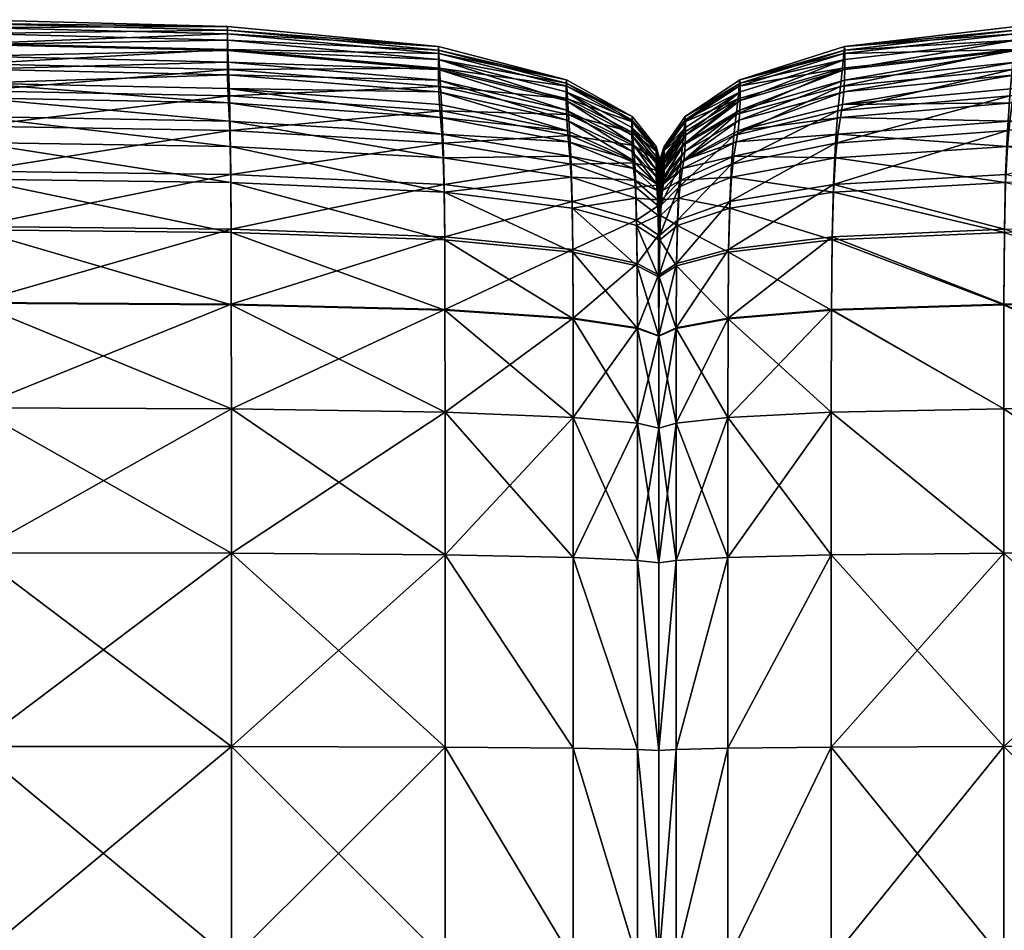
# Model space of a CAD drawing. Header units: centimetres. Extents: x -65 to 65, y -44 to 44.
# Tile 13 of 16: x 1 to 30, y 17 to 44. Entities that reach past the tile are written whole.
import ezdxf

# ---------------------------------------------------------------- set-up
doc = ezdxf.new("R2010")
doc.units = ezdxf.units.CM
doc.layers.get('0').update_dxf_attribs({"true_color": 0xc7c7c7})

msp = doc.modelspace()

# ---------------------------------------------------------------- meshes
at = {"color": 251, "true_color": 0x565656}
mesh = msp.add_polyface(dxfattribs=at)
corners = [(13.833, 38.704, 4.362), (7.535, 38.987, 4.254), (7.516, 40.051, 4.727), (-0.02, 40.164, 4.696), (-0.019, 39.082, 4.218), (-0.021, 40.932, 5.276), (7.494, 40.802, 5.303), (13.802, 39.711, 4.819), (7.472, 41.34, 6.009), (-0.022, 41.484, 5.986), (-0.023, 41.918, 6.853), (7.454, 41.762, 6.873), (13.728, 40.908, 6.08), (13.765, 40.413, 5.383), (7.546, 37.514, 3.858), (-0.019, 37.587, 3.815), (13.851, 37.295, 3.986), (13.86, 35.218, 3.687), (7.552, 35.371, 3.537), (-0.018, 35.423, 3.487), (13.833, 38.924, 37.881), (7.535, 39.223, 38.196), (7.546, 37.609, 39.555), (-0.019, 37.684, 39.691), (-0.019, 39.323, 38.301), (-0.018, 35.447, 40.854), (7.552, 35.395, 40.687), (13.851, 37.383, 39.148), (7.516, 40.523, 36.62), (-0.02, 40.647, 36.697), (13.802, 40.151, 36.39), (13.765, 41.104, 34.694), (7.494, 41.544, 34.849), (-0.021, 41.69, 34.901), (13.697, 42.369, 30.162), (7.454, 42.914, 30.21), (7.472, 42.322, 32.906), (-0.022, 42.488, 32.937), (-0.023, 43.095, 30.225), (13.728, 41.824, 32.813), (7.443, 43.374, 26.177), (-0.023, 43.566, 26.184), (13.678, 42.797, 26.155), (13.669, 43.007, 21.493), (7.437, 43.599, 21.501), (-0.023, 43.796, 21.504), (7.435, 42.883, 10.669), (7.435, 43.194, 13.023), (13.666, 42.621, 13.032), (13.666, 42.328, 10.689), (7.437, 42.543, 9.179), (-0.023, 42.72, 9.168), (-0.023, 43.067, 10.662), (-0.023, 43.385, 13.02), (7.443, 42.166, 7.922), (13.669, 42.012, 9.212), (13.678, 41.663, 7.969), (-0.023, 42.334, 7.907), (7.435, 43.486, 16.875), (13.666, 42.898, 16.876), (-0.023, 43.682, 16.875)]
mesh.append_faces([[corners[k] for k in face] for face in [(0, 1, 2), (3, 2, 1), (1, 4, 3), (2, 3, 5), (5, 6, 2), (7, 2, 6), (8, 9, 10), (10, 11, 8), (12, 8, 11), (13, 6, 8), (9, 8, 6), (6, 5, 9), (14, 15, 4), (4, 1, 14), (16, 14, 1), (17, 18, 14), (15, 14, 18), (18, 19, 15), (20, 21, 22), (23, 22, 21), (21, 24, 23), (22, 23, 25), (25, 26, 22), (27, 22, 26), (28, 29, 24), (24, 21, 28), (30, 28, 21), (31, 32, 28), (29, 28, 32), (32, 33, 29), (34, 35, 36), (37, 36, 35), (35, 38, 37), (36, 37, 33), (33, 32, 36), (39, 36, 32), (40, 41, 38), (38, 35, 40), (42, 40, 35), (43, 44, 40), (41, 40, 44), (44, 45, 41), (46, 47, 48), (48, 49, 46), (50, 46, 49), (46, 50, 51), (51, 52, 46), (47, 46, 52), (52, 53, 47), (54, 50, 55), (11, 54, 56), (54, 11, 10), (10, 57, 54), (50, 54, 57), (57, 51, 50), (58, 44, 43), (43, 59, 58), (47, 58, 59), (59, 48, 47), (58, 47, 53), (53, 60, 58), (44, 58, 60), (60, 45, 44)]], dxfattribs={"vtx2": -1, "color": 251})
mesh = msp.add_polyface(dxfattribs=at)
corners = [(30.467, 40.523, 36.62), (25.388, 40.151, 36.39), (25.326, 38.924, 37.881), (30.41, 39.223, 38.196), (36.672, 40.692, 36.731), (36.724, 41.736, 34.926), (30.534, 41.544, 34.849), (25.462, 41.104, 34.694), (36.82, 43.138, 30.233), (30.658, 42.914, 30.21), (30.602, 42.322, 32.906), (25.536, 41.824, 32.813), (25.598, 42.369, 30.162), (36.777, 42.533, 32.953), (30.376, 37.514, 3.858), (25.288, 37.295, 3.986), (25.326, 38.704, 4.362), (30.41, 38.987, 4.254), (36.602, 37.622, 3.8), (36.589, 35.448, 3.471), (30.36, 35.371, 3.537), (25.27, 35.218, 3.687), (25.66, 42.898, 16.876), (30.715, 43.486, 16.875), (30.715, 43.194, 13.023), (25.66, 42.621, 13.032), (25.654, 43.007, 21.493), (30.709, 43.599, 21.501), (36.628, 39.124, 4.203), (30.467, 40.051, 4.727), (25.388, 39.711, 4.819), (25.462, 40.413, 5.383), (30.534, 40.802, 5.303), (36.672, 40.211, 4.682), (30.602, 41.34, 6.009), (25.536, 40.908, 6.08), (25.598, 41.292, 6.933), (30.658, 41.762, 6.873), (36.777, 41.534, 5.974), (36.724, 40.981, 5.263), (30.376, 37.609, 39.555), (25.288, 37.383, 39.148), (30.36, 35.395, 40.687), (25.27, 35.24, 40.188), (36.589, 35.472, 40.902), (36.602, 37.718, 39.738), (22.57, 41.917, 16.878), (22.564, 42.02, 21.48), (30.692, 42.166, 7.922), (25.635, 41.663, 7.969), (30.709, 42.543, 9.179), (25.654, 42.012, 9.212), (36.859, 42.767, 9.163), (36.846, 42.382, 7.899), (30.715, 42.883, 10.669), (25.66, 42.328, 10.689), (22.57, 41.405, 10.722), (22.564, 41.127, 9.267), (22.547, 40.826, 8.047), (22.514, 40.509, 7.033), (30.692, 43.374, 26.177), (25.635, 42.797, 26.155), (36.846, 43.607, 26.187), (22.547, 41.835, 26.119)]
mesh.append_faces([[corners[k] for k in face] for face in [(0, 1, 2), (2, 3, 0), (4, 0, 3), (5, 6, 0), (1, 0, 6), (6, 7, 1), (8, 9, 10), (11, 10, 9), (9, 12, 11), (10, 11, 7), (7, 6, 10), (13, 10, 6), (14, 15, 16), (16, 17, 14), (18, 14, 17), (19, 20, 14), (15, 14, 20), (20, 21, 15), (22, 23, 24), (24, 25, 22), (23, 22, 26), (26, 27, 23), (28, 17, 29), (30, 29, 17), (17, 16, 30), (29, 30, 31), (31, 32, 29), (33, 29, 32), (34, 35, 36), (36, 37, 34), (38, 34, 37), (39, 32, 34), (35, 34, 32), (32, 31, 35), (40, 3, 2), (2, 41, 40), (42, 40, 41), (41, 43, 42), (40, 42, 44), (3, 40, 45), (46, 22, 25), (47, 26, 22), (48, 37, 36), (36, 49, 48), (50, 48, 49), (49, 51, 50), (48, 50, 52), (37, 48, 53), (54, 50, 51), (51, 55, 54), (24, 54, 55), (55, 25, 24), (25, 55, 56), (55, 51, 57), (51, 49, 58), (49, 36, 59), (60, 27, 26), (26, 61, 60), (9, 60, 61), (61, 12, 9), (60, 9, 8), (27, 60, 62), (12, 61, 63), (61, 26, 47)]], dxfattribs={"vtx2": -1, "color": 251})
mesh = msp.add_polyface(dxfattribs=at)
corners = [(7.516, 40.051, 4.727), (13.802, 39.711, 4.819), (13.833, 38.704, 4.362), (7.494, 40.802, 5.303), (13.765, 40.413, 5.383), (7.454, 41.762, 6.873), (13.697, 41.292, 6.933), (13.728, 40.908, 6.08), (7.472, 41.34, 6.009), (7.535, 38.987, 4.254), (13.851, 37.295, 3.986), (7.546, 37.514, 3.858), (13.86, 35.218, 3.687), (7.546, 37.609, 39.555), (13.851, 37.383, 39.148), (13.833, 38.924, 37.881), (7.552, 35.395, 40.687), (13.86, 35.24, 40.188), (7.535, 39.223, 38.196), (13.802, 40.151, 36.39), (7.516, 40.523, 36.62), (13.765, 41.104, 34.694), (7.472, 42.322, 32.906), (13.728, 41.824, 32.813), (13.697, 42.369, 30.162), (7.494, 41.544, 34.849), (7.454, 42.914, 30.21), (13.678, 42.797, 26.155), (7.443, 43.374, 26.177), (13.669, 43.007, 21.493), (17.442, 41.405, 10.722), (13.666, 42.328, 10.689), (13.666, 42.621, 13.032), (17.442, 41.666, 13.047), (19.378, 40.389, 10.759), (19.381, 40.154, 9.328), (17.445, 41.127, 9.267), (13.669, 42.012, 9.212), (13.678, 41.663, 7.969), (17.455, 40.826, 8.047), (17.474, 40.509, 7.033), (19.389, 39.904, 8.133), (17.636, 36.931, 4.199), (17.617, 38.233, 4.541), (17.646, 34.961, 3.937), (17.636, 37.008, 38.469), (17.617, 38.426, 37.356), (17.646, 34.98, 39.357), (17.584, 39.532, 36.007), (17.545, 40.372, 34.436), (17.506, 40.994, 32.658), (17.474, 41.46, 30.082), (17.455, 41.835, 26.119), (19.389, 40.777, 26.079), (19.381, 40.935, 21.466), (17.445, 42.02, 21.48), (7.437, 42.543, 9.179), (7.443, 42.166, 7.922), (17.584, 39.146, 4.973), (17.545, 39.765, 5.518), (17.506, 40.188, 6.197), (17.442, 41.917, 16.878), (13.666, 42.898, 16.876), (19.378, 40.839, 16.88)]
mesh.append_faces([[corners[k] for k in face] for face in [(0, 1, 2), (3, 4, 1), (5, 6, 7), (8, 7, 4), (9, 2, 10), (11, 10, 12), (13, 14, 15), (16, 17, 14), (18, 15, 19), (20, 19, 21), (22, 23, 24), (25, 21, 23), (26, 24, 27), (28, 27, 29), (30, 31, 32), (32, 33, 30), (34, 30, 33), (35, 36, 30), (31, 30, 36), (36, 37, 31), (38, 39, 40), (40, 6, 38), (39, 38, 37), (37, 36, 39), (41, 39, 36), (42, 10, 2), (2, 43, 42), (10, 42, 44), (44, 12, 10), (14, 45, 46), (46, 15, 14), (45, 14, 17), (17, 47, 45), (48, 19, 15), (15, 46, 48), (19, 48, 49), (49, 21, 19), (23, 50, 51), (51, 24, 23), (50, 23, 21), (21, 49, 50), (52, 27, 24), (24, 51, 52), (53, 52, 51), (54, 55, 52), (27, 52, 55), (55, 29, 27), (31, 37, 56), (37, 38, 57), (38, 6, 5), (58, 43, 2), (2, 1, 58), (59, 58, 1), (1, 4, 59), (60, 59, 4), (4, 7, 60), (40, 60, 7), (7, 6, 40), (61, 33, 32), (32, 62, 61), (55, 61, 62), (62, 29, 55), (61, 55, 54), (33, 61, 63)]], dxfattribs={"vtx2": -1, "color": 251})
mesh = msp.add_polyface(dxfattribs=at)
corners = [(22.457, 40.994, 32.658), (25.536, 41.824, 32.813), (25.598, 42.369, 30.162), (22.514, 41.46, 30.082), (20.87, 40.08, 32.487), (20.913, 40.461, 29.995), (20.819, 39.567, 34.151), (22.39, 40.372, 34.436), (25.462, 41.104, 34.694), (20.281, 39.333, 32.347), (20.306, 39.643, 29.923), (22.322, 39.532, 36.007), (25.388, 40.151, 36.39), (20.768, 38.85, 35.585), (25.66, 42.621, 13.032), (22.57, 41.666, 13.047), (22.57, 41.917, 16.878), (20.956, 40.839, 16.88), (20.956, 40.615, 13.063), (20.952, 40.935, 21.466), (22.564, 42.02, 21.48), (25.66, 42.898, 16.876), (20.331, 39.957, 16.881), (20.331, 39.755, 13.076), (20.206, 39.564, 16.882), (20.205, 39.652, 21.449), (20.328, 40.047, 21.454), (22.39, 39.765, 5.518), (25.462, 40.413, 5.383), (25.388, 39.711, 4.819), (22.457, 40.188, 6.197), (20.87, 39.396, 6.326), (20.913, 39.648, 7.142), (22.514, 40.509, 7.033), (25.536, 40.908, 6.08), (25.598, 41.292, 6.933), (20.952, 40.154, 9.328), (20.939, 39.904, 8.133), (20.321, 39.15, 8.203), (20.331, 39.557, 10.789), (20.956, 40.389, 10.759), (20.328, 39.357, 9.378), (22.57, 41.405, 10.722), (22.564, 41.127, 9.267), (25.66, 42.328, 10.689), (22.547, 40.826, 8.047), (25.654, 42.012, 9.212), (25.635, 41.663, 7.969), (20.321, 39.912, 26.047), (20.204, 39.527, 26.032), (20.939, 40.777, 26.079), (22.547, 41.835, 26.119), (25.635, 42.797, 26.155)]
mesh.append_faces([[corners[k] for k in face] for face in [(0, 1, 2), (2, 3, 0), (4, 0, 3), (3, 5, 4), (0, 4, 6), (6, 7, 0), (1, 0, 7), (7, 8, 1), (9, 4, 5), (5, 10, 9), (11, 12, 8), (8, 7, 11), (7, 6, 13), (14, 15, 16), (17, 16, 15), (15, 18, 17), (16, 17, 19), (19, 20, 16), (21, 16, 20), (22, 17, 18), (18, 23, 22), (24, 22, 23), (22, 24, 25), (25, 26, 22), (17, 22, 26), (26, 19, 17), (27, 28, 29), (30, 31, 32), (32, 33, 30), (34, 30, 33), (33, 35, 34), (30, 34, 28), (28, 27, 30), (31, 30, 27), (36, 37, 38), (39, 23, 18), (18, 40, 39), (41, 39, 40), (40, 36, 41), (42, 15, 14), (43, 42, 44), (42, 43, 36), (36, 40, 42), (15, 42, 40), (40, 18, 15), (45, 43, 46), (33, 45, 47), (45, 33, 32), (32, 37, 45), (43, 45, 37), (37, 36, 43), (48, 26, 25), (25, 49, 48), (10, 48, 49), (48, 10, 5), (5, 50, 48), (26, 48, 50), (50, 19, 26), (51, 3, 2), (20, 51, 52), (51, 20, 19), (19, 50, 51), (3, 51, 50), (50, 5, 3)]], dxfattribs={"vtx2": -1, "color": 251})
mesh = msp.add_polyface(dxfattribs=at)
corners = [(17.442, 41.666, 13.047), (19.378, 40.615, 13.063), (19.378, 40.389, 10.759), (17.442, 41.405, 10.722), (19.381, 40.154, 9.328), (20.094, 39.557, 10.789), (20.094, 39.755, 13.076), (20.206, 39.188, 10.802), (20.206, 39.373, 13.082), (20.205, 39.004, 9.4), (20.095, 39.357, 9.378), (19.389, 39.904, 8.133), (20.099, 39.15, 8.203), (20.107, 38.944, 7.232), (19.404, 39.648, 7.142), (20.204, 38.815, 8.234), (17.455, 40.826, 8.047), (17.474, 40.509, 7.033), (17.445, 41.127, 9.267), (20.306, 39.643, 29.923), (20.201, 39.28, 29.891), (20.196, 39.001, 32.285), (20.281, 39.333, 32.347), (20.19, 38.615, 33.816), (17.584, 39.532, 36.007), (19.491, 38.85, 35.585), (19.46, 39.567, 34.151), (17.545, 40.372, 34.436), (20.134, 38.908, 33.919), (20.119, 39.333, 32.347), (20.107, 39.643, 29.923), (19.43, 40.08, 32.487), (19.404, 40.461, 29.995), (17.506, 40.994, 32.658), (17.474, 41.46, 30.082), (19.389, 40.777, 26.079), (17.455, 41.835, 26.119), (19.381, 40.935, 21.466), (20.099, 39.912, 26.047), (20.204, 39.527, 26.032), (20.205, 39.652, 21.449), (20.095, 40.047, 21.454), (19.46, 39.053, 5.665), (19.43, 39.396, 6.326), (20.119, 38.748, 6.431), (17.584, 39.146, 4.973), (17.545, 39.765, 5.518), (17.506, 40.188, 6.197), (20.094, 39.957, 16.881), (20.206, 39.564, 16.882), (19.378, 40.839, 16.88), (17.442, 41.917, 16.878)]
mesh.append_faces([[corners[k] for k in face] for face in [(0, 1, 2), (3, 2, 4), (5, 2, 1), (1, 6, 5), (7, 5, 6), (6, 8, 7), (5, 7, 9), (9, 10, 5), (2, 5, 10), (10, 4, 2), (11, 12, 13), (13, 14, 11), (12, 11, 4), (4, 10, 12), (15, 12, 10), (10, 9, 15), (16, 11, 14), (14, 17, 16), (18, 4, 11), (19, 20, 21), (22, 21, 23), (24, 25, 26), (26, 27, 24), (28, 26, 25), (29, 21, 20), (20, 30, 29), (31, 29, 30), (30, 32, 31), (29, 31, 26), (26, 28, 29), (21, 29, 28), (33, 31, 32), (32, 34, 33), (31, 33, 27), (27, 26, 31), (34, 32, 35), (36, 35, 37), (38, 35, 32), (32, 30, 38), (39, 38, 30), (30, 20, 39), (38, 39, 40), (40, 41, 38), (35, 38, 41), (41, 37, 35), (42, 43, 44), (13, 44, 43), (43, 14, 13), (45, 46, 42), (47, 17, 14), (14, 43, 47), (46, 47, 43), (43, 42, 46), (48, 41, 40), (40, 49, 48), (6, 48, 49), (49, 8, 6), (48, 6, 1), (1, 50, 48), (41, 48, 50), (50, 37, 41), (37, 50, 51), (50, 1, 0), (39, 20, 19)]], dxfattribs={"vtx2": -1, "color": 251})
mesh = msp.add_polyface(dxfattribs=at)
corners = [(20.196, 39.001, 32.285), (20.281, 39.333, 32.347), (20.306, 39.643, 29.923), (20.87, 40.08, 32.487), (20.252, 38.908, 33.919), (20.819, 39.567, 34.151), (20.768, 38.85, 35.585), (20.222, 38.293, 35.24), (20.198, 37.429, 36.306), (20.725, 37.877, 36.778), (22.322, 39.532, 36.007), (22.266, 38.426, 37.356), (25.388, 40.151, 36.39), (25.326, 38.924, 37.881), (22.39, 40.372, 34.436), (20.699, 36.529, 4.433), (20.183, 36.201, 4.624), (20.198, 37.29, 4.899), (20.725, 37.714, 4.738), (20.687, 34.679, 4.213), (22.232, 36.931, 4.199), (22.266, 38.233, 4.541), (25.288, 37.295, 3.986), (25.326, 38.704, 4.362), (25.27, 35.218, 3.687), (22.215, 34.961, 3.937), (20.331, 39.755, 13.076), (20.206, 39.373, 13.082), (20.206, 39.564, 16.882), (22.322, 39.146, 4.973), (25.388, 39.711, 4.819), (20.768, 38.524, 5.142), (20.819, 39.053, 5.665), (22.39, 39.765, 5.518), (20.222, 38.015, 5.281), (20.252, 38.47, 5.786), (20.201, 38.631, 7.271), (20.306, 38.944, 7.232), (20.281, 38.748, 6.431), (20.87, 39.396, 6.326), (20.913, 39.648, 7.142), (20.196, 38.46, 6.478), (22.232, 37.008, 38.469), (25.288, 37.383, 39.148), (20.699, 36.595, 37.721), (20.687, 34.695, 38.442), (22.215, 34.98, 39.357), (25.27, 35.24, 40.188), (20.183, 36.256, 37.11), (20.176, 34.462, 37.693), (20.321, 39.15, 8.203), (20.204, 38.815, 8.234), (20.328, 39.357, 9.378), (20.205, 39.004, 9.4), (20.952, 40.154, 9.328), (20.939, 39.904, 8.133), (20.331, 39.557, 10.789), (20.206, 39.188, 10.802)]
mesh.append_faces([[corners[k] for k in face] for face in [(0, 1, 2), (3, 1, 4), (4, 5, 3), (6, 7, 8), (8, 9, 6), (7, 6, 5), (5, 4, 7), (10, 6, 9), (9, 11, 10), (12, 10, 11), (11, 13, 12), (6, 10, 14), (15, 16, 17), (17, 18, 15), (16, 15, 19), (20, 15, 18), (18, 21, 20), (22, 20, 21), (21, 23, 22), (20, 22, 24), (24, 25, 20), (15, 20, 25), (26, 27, 28), (29, 30, 23), (23, 21, 29), (31, 29, 21), (21, 18, 31), (29, 31, 32), (32, 33, 29), (30, 29, 33), (34, 31, 18), (18, 17, 34), (31, 34, 35), (35, 32, 31), (36, 37, 38), (39, 38, 37), (37, 40, 39), (38, 39, 32), (32, 35, 38), (41, 38, 35), (33, 32, 39), (42, 43, 13), (13, 11, 42), (44, 42, 11), (11, 9, 44), (42, 44, 45), (45, 46, 42), (43, 42, 46), (46, 47, 43), (48, 44, 9), (9, 8, 48), (44, 48, 49), (50, 37, 36), (36, 51, 50), (52, 50, 51), (51, 53, 52), (50, 52, 54), (37, 50, 55), (55, 40, 37), (56, 52, 53), (53, 57, 56), (26, 56, 57), (57, 27, 26)]], dxfattribs={"vtx2": -1, "color": 251})
mesh = msp.add_polyface(dxfattribs=at)
corners = [(20.099, 39.15, 8.203), (20.204, 38.815, 8.234), (20.201, 38.631, 7.271), (20.107, 38.944, 7.232), (19.532, 36.529, 4.433), (17.636, 36.931, 4.199), (17.617, 38.233, 4.541), (19.517, 37.714, 4.738), (19.54, 34.679, 4.213), (17.646, 34.961, 3.937), (20.168, 36.201, 4.624), (20.161, 37.29, 4.899), (20.175, 36.055, 4.71), (20.178, 37.101, 4.97), (20.174, 34.346, 4.538), (20.172, 34.448, 4.438), (20.168, 36.256, 37.11), (20.175, 36.106, 36.838), (20.178, 37.229, 36.095), (20.161, 37.429, 36.306), (19.532, 36.595, 37.721), (19.517, 37.877, 36.778), (19.54, 34.695, 38.442), (20.172, 34.462, 37.693), (17.636, 37.008, 38.469), (17.617, 38.426, 37.356), (17.646, 34.98, 39.357), (20.19, 38.615, 33.816), (20.252, 38.908, 33.919), (20.281, 39.333, 32.347), (20.222, 38.293, 35.24), (20.183, 38.045, 35.087), (20.198, 37.429, 36.306), (20.183, 36.201, 4.624), (20.198, 37.29, 4.899), (20.176, 34.448, 4.438), (19.491, 38.85, 35.585), (17.584, 39.532, 36.007), (20.149, 38.293, 35.24), (20.134, 38.908, 33.919), (20.196, 39.001, 32.285), (20.183, 37.789, 5.342), (20.222, 38.015, 5.281), (20.19, 38.211, 5.84), (20.252, 38.47, 5.786), (20.281, 38.748, 6.431), (20.196, 38.46, 6.478), (20.183, 36.256, 37.11), (20.174, 34.359, 37.361), (20.119, 38.748, 6.431), (20.134, 38.47, 5.786), (19.46, 39.053, 5.665), (20.149, 38.015, 5.281), (19.491, 38.524, 5.142), (17.584, 39.146, 4.973)]
mesh.append_faces([[corners[k] for k in face] for face in [(0, 1, 2), (2, 3, 0), (4, 5, 6), (6, 7, 4), (5, 4, 8), (8, 9, 5), (10, 4, 7), (7, 11, 10), (12, 10, 11), (11, 13, 12), (10, 12, 14), (4, 10, 15), (16, 17, 18), (18, 19, 16), (20, 16, 19), (19, 21, 20), (16, 20, 22), (17, 16, 23), (24, 20, 21), (21, 25, 24), (20, 24, 26), (27, 28, 29), (30, 31, 18), (18, 32, 30), (31, 30, 28), (28, 27, 31), (33, 12, 13), (13, 34, 33), (12, 33, 35), (36, 37, 25), (25, 21, 36), (38, 36, 21), (21, 19, 38), (31, 38, 19), (19, 18, 31), (38, 31, 27), (27, 39, 38), (36, 38, 39), (39, 27, 40), (41, 42, 34), (34, 13, 41), (42, 41, 43), (43, 44, 42), (45, 46, 2), (44, 43, 46), (17, 47, 32), (32, 18, 17), (47, 17, 48), (49, 3, 2), (2, 46, 49), (50, 49, 46), (46, 43, 50), (49, 50, 51), (52, 50, 43), (43, 41, 52), (11, 52, 41), (41, 13, 11), (52, 11, 7), (7, 53, 52), (50, 52, 53), (53, 51, 50), (51, 53, 54), (6, 54, 53), (53, 7, 6)]], dxfattribs={"vtx2": -1, "color": 251})
mesh = msp.add_polyface(dxfattribs=at)
corners = [(7.553, 32.299, 3.289), (13.863, 32.204, 3.461), (13.863, 27.989, 3.303), (7.553, 28.036, 3.113), (-0.018, 32.33, 3.232), (-0.018, 28.052, 3.05), (-0.018, 35.423, 3.487), (7.552, 35.371, 3.537), (13.86, 35.218, 3.687), (7.553, 32.299, 41.581), (-0.018, 32.33, 41.775), (-0.018, 28.052, 42.442), (7.553, 28.036, 42.227), (13.863, 32.204, 41), (13.863, 27.989, 41.581), (13.86, 35.24, 40.188), (7.552, 35.395, 40.687), (-0.018, 35.447, 40.854), (-0.018, 22.33, 2.941), (20.174, 34.346, 4.538), (20.172, 34.448, 4.438), (20.168, 36.201, 4.624), (19.54, 34.679, 4.213), (19.532, 36.529, 4.433), (20.173, 31.732, 4.32), (20.173, 31.669, 4.434), (20.173, 27.722, 4.376), (20.173, 27.753, 4.249), (19.542, 31.874, 4.062), (19.542, 27.824, 3.965), (17.649, 32.047, 3.747), (17.649, 27.91, 3.618), (17.646, 34.961, 3.937), (17.649, 32.047, 40.031), (17.649, 27.91, 40.505), (19.542, 31.874, 38.966), (19.542, 27.824, 39.321), (19.54, 34.695, 38.442), (17.646, 34.98, 39.357), (20.173, 31.732, 38.094), (20.173, 27.753, 38.353), (20.173, 31.669, 37.707), (20.173, 27.722, 37.922), (20.174, 34.359, 37.361), (20.172, 34.462, 37.693), (20.168, 36.256, 37.11), (20.175, 36.106, 36.838), (19.532, 36.595, 37.721), (20.173, 31.732, 4.32), (20.173, 27.753, 4.249), (20.176, 34.448, 4.438), (20.175, 36.055, 4.71), (20.176, 34.462, 37.693), (20.183, 36.256, 37.11), (20.173, 31.732, 38.094), (20.173, 27.753, 38.353)]
mesh.append_faces([[corners[k] for k in face] for face in [(0, 1, 2), (2, 3, 0), (4, 0, 3), (3, 5, 4), (0, 4, 6), (6, 7, 0), (1, 0, 7), (7, 8, 1), (9, 10, 11), (11, 12, 9), (13, 9, 12), (12, 14, 13), (9, 13, 15), (15, 16, 9), (10, 9, 16), (16, 17, 10), (18, 5, 3), (19, 20, 21), (20, 22, 23), (24, 25, 26), (26, 27, 24), (28, 24, 27), (27, 29, 28), (24, 28, 22), (22, 20, 24), (25, 24, 20), (20, 19, 25), (30, 28, 29), (29, 31, 30), (1, 30, 31), (31, 2, 1), (30, 1, 8), (8, 32, 30), (28, 30, 32), (32, 22, 28), (33, 13, 14), (14, 34, 33), (35, 33, 34), (34, 36, 35), (33, 35, 37), (37, 38, 33), (13, 33, 38), (38, 15, 13), (39, 35, 36), (36, 40, 39), (41, 39, 40), (40, 42, 41), (39, 41, 43), (43, 44, 39), (35, 39, 44), (44, 37, 35), (37, 44, 45), (44, 43, 46), (38, 37, 47), (25, 48, 49), (49, 26, 25), (48, 25, 19), (19, 50, 48), (50, 19, 51), (43, 52, 53), (54, 41, 42), (42, 55, 54), (41, 54, 52), (52, 43, 41)]], dxfattribs={"vtx2": -1, "color": 251})
mesh = msp.add_polyface(dxfattribs=at)
corners = [(36.584, 32.346, 3.216), (43.059, 32.362, 3.226), (43.059, 28.068, 3.05), (36.584, 28.06, 3.035), (36.589, 35.448, 3.471), (43.061, 35.472, 3.474), (30.354, 32.299, 3.289), (30.354, 28.036, 3.113), (25.264, 32.204, 3.461), (25.264, 27.989, 3.303), (25.27, 35.218, 3.687), (30.36, 35.371, 3.537), (43.059, 22.337, 42.813), (43.059, 28.068, 42.425), (36.584, 28.06, 42.492), (30.354, 22.324, 42.615), (30.354, 28.036, 42.227), (25.264, 27.989, 41.581), (36.584, 22.334, 42.892), (43.059, 22.337, 2.945), (36.584, 22.334, 2.926), (25.264, 22.305, 3.208), (30.354, 22.324, 3.008), (43.059, 32.362, 41.779), (43.061, 35.495, 40.882), (36.589, 35.472, 40.902), (36.584, 32.346, 41.824), (30.354, 32.299, 41.581), (30.36, 35.395, 40.687), (25.27, 35.24, 40.188), (25.264, 32.204, 41), (22.209, 32.047, 3.747), (22.209, 27.91, 3.618), (20.682, 31.874, 4.062), (20.682, 27.824, 3.965), (20.687, 34.679, 4.213), (22.215, 34.961, 3.937), (20.173, 31.732, 4.32), (20.173, 27.753, 4.249), (20.176, 34.448, 4.438), (20.183, 36.201, 4.624), (20.699, 36.529, 4.433), (22.209, 27.91, 40.505), (22.209, 22.274, 40.789), (20.682, 27.824, 39.321), (20.682, 22.239, 39.534), (20.173, 27.753, 38.353), (20.173, 22.211, 38.508), (20.173, 22.211, 4.207), (22.209, 22.274, 3.541), (20.682, 22.239, 3.907), (20.176, 34.462, 37.693), (20.687, 34.695, 38.442), (20.699, 36.595, 37.721), (20.682, 31.874, 38.966), (20.173, 31.732, 38.094), (22.209, 32.047, 40.031), (22.215, 34.98, 39.357)]
mesh.append_faces([[corners[k] for k in face] for face in [(0, 1, 2), (2, 3, 0), (1, 0, 4), (4, 5, 1), (6, 0, 3), (3, 7, 6), (8, 6, 7), (7, 9, 8), (6, 8, 10), (10, 11, 6), (0, 6, 11), (11, 4, 0), (12, 13, 14), (15, 16, 17), (18, 14, 16), (2, 19, 20), (20, 3, 2), (21, 9, 7), (22, 7, 3), (23, 24, 25), (25, 26, 23), (13, 23, 26), (26, 14, 13), (27, 28, 29), (29, 30, 27), (16, 27, 30), (30, 17, 16), (27, 16, 14), (14, 26, 27), (28, 27, 26), (26, 25, 28), (31, 8, 9), (9, 32, 31), (33, 31, 32), (32, 34, 33), (31, 33, 35), (35, 36, 31), (8, 31, 36), (36, 10, 8), (37, 33, 34), (34, 38, 37), (33, 37, 39), (39, 35, 33), (35, 39, 40), (36, 35, 41), (17, 42, 43), (42, 44, 45), (44, 46, 47), (48, 38, 34), (49, 32, 9), (50, 34, 32), (51, 52, 53), (54, 55, 46), (46, 44, 54), (55, 54, 52), (52, 51, 55), (56, 54, 44), (44, 42, 56), (30, 56, 42), (42, 17, 30), (56, 30, 29), (29, 57, 56), (54, 56, 57), (57, 52, 54)]], dxfattribs={"vtx2": -1, "color": 251})
mesh = msp.add_polyface(dxfattribs=at)
corners = [(7.553, 22.324, 3.008), (7.553, 28.036, 3.113), (13.863, 27.989, 3.303), (13.863, 22.305, 3.208), (7.553, 16.017, 2.987), (13.862, 16.013, 3.189), (-0.018, 16.019, 2.92), (-0.018, 22.33, 2.941), (7.552, 9.972, 3.067), (-0.016, 9.972, 3.002), (13.858, 9.972, 41.763), (13.862, 16.013, 42.005), (7.553, 16.017, 42.697), (7.55, 9.972, 42.429), (-0.019, 16.019, 42.928), (7.553, 22.324, 42.615), (13.863, 22.305, 41.93), (7.553, 28.036, 42.227), (13.863, 27.989, 41.581), (-0.018, 28.052, 42.442), (-0.018, 22.33, 42.843), (20.173, 22.198, 38.051), (20.173, 22.211, 38.508), (20.173, 27.753, 38.353), (20.173, 27.722, 37.922), (20.173, 15.986, 38.079), (20.174, 15.989, 38.541), (17.649, 22.274, 3.541), (17.649, 27.91, 3.618), (19.542, 22.239, 3.907), (19.542, 27.824, 3.965), (19.541, 15.996, 3.896), (17.648, 16.005, 3.526), (20.173, 22.211, 4.207), (20.173, 27.753, 4.249), (20.173, 22.198, 4.34), (20.173, 27.722, 4.376), (20.173, 15.986, 4.334), (20.173, 15.989, 4.199), (20.171, 9.972, 4.231), (17.644, 9.972, 3.584), (19.538, 9.972, 3.94), (20.173, 22.211, 38.508), (20.173, 15.989, 38.541), (20.173, 27.753, 38.353), (19.542, 27.824, 39.321), (19.542, 22.239, 39.534), (19.541, 15.996, 39.58), (17.649, 22.274, 40.789), (17.649, 27.91, 40.505), (17.648, 16.005, 40.85), (17.644, 9.972, 40.653), (19.538, 9.972, 39.432), (20.173, 22.211, 4.207), (20.174, 15.989, 4.199), (20.173, 27.753, 4.249)]
mesh.append_faces([[corners[k] for k in face] for face in [(0, 1, 2), (2, 3, 0), (4, 0, 3), (3, 5, 4), (0, 4, 6), (6, 7, 0), (1, 0, 7), (8, 4, 5), (9, 6, 4), (10, 11, 12), (13, 12, 14), (15, 12, 11), (11, 16, 15), (17, 15, 16), (16, 18, 17), (15, 17, 19), (19, 20, 15), (12, 15, 20), (20, 14, 12), (21, 22, 23), (23, 24, 21), (22, 21, 25), (25, 26, 22), (27, 3, 2), (2, 28, 27), (29, 27, 28), (28, 30, 29), (27, 29, 31), (31, 32, 27), (3, 27, 32), (32, 5, 3), (33, 29, 30), (30, 34, 33), (35, 33, 34), (34, 36, 35), (33, 35, 37), (37, 38, 33), (29, 33, 38), (38, 31, 29), (31, 38, 39), (5, 32, 40), (32, 31, 41), (42, 43, 25), (25, 21, 42), (44, 42, 21), (21, 24, 44), (42, 44, 45), (45, 46, 42), (43, 42, 46), (46, 47, 43), (48, 49, 18), (18, 16, 48), (50, 48, 16), (16, 11, 50), (48, 50, 47), (47, 46, 48), (49, 48, 46), (46, 45, 49), (51, 50, 11), (52, 47, 50), (53, 54, 37), (37, 35, 53), (55, 53, 35), (35, 36, 55)]], dxfattribs={"vtx2": -1, "color": 251})
mesh = msp.add_polyface(dxfattribs=at)
corners = [(43.048, 9.972, 42.615), (43.056, 16.021, 42.892), (36.585, 16.02, 42.977), (36.585, 9.972, 42.697), (36.584, 28.06, 42.492), (36.584, 22.334, 42.892), (43.059, 22.337, 42.813), (25.264, 27.989, 41.581), (25.264, 22.305, 41.93), (30.354, 22.324, 42.615), (30.355, 16.017, 42.697), (25.265, 16.013, 42.005), (30.354, 28.036, 42.227), (30.359, 9.972, 42.429), (25.269, 9.972, 41.763), (43.059, 22.337, 2.945), (43.056, 16.021, 2.926), (36.585, 16.02, 2.905), (36.584, 22.334, 2.926), (36.586, 5.042, 3.189), (36.585, 9.972, 2.987), (43.048, 9.972, 3.008), (25.278, 5.042, 3.435), (25.269, 9.972, 3.261), (30.359, 9.972, 3.067), (30.355, 16.017, 2.987), (25.265, 16.013, 3.189), (30.367, 5.042, 3.261), (30.354, 22.324, 3.008), (25.264, 22.305, 3.208), (30.354, 28.036, 3.113), (36.584, 28.06, 3.035), (22.209, 22.274, 40.789), (20.682, 22.239, 39.534), (22.209, 27.91, 40.505), (20.683, 15.996, 39.58), (22.211, 16.005, 40.85), (20.173, 22.211, 38.508), (20.682, 27.824, 39.321), (20.174, 15.989, 38.541), (20.175, 9.972, 38.434), (20.686, 9.972, 39.432), (22.215, 9.972, 40.653), (20.175, 9.972, 4.231), (20.174, 15.989, 4.199), (20.683, 15.996, 3.896), (20.686, 9.972, 3.94), (20.682, 27.824, 3.965), (20.682, 22.239, 3.907), (20.173, 22.211, 4.207), (25.264, 27.989, 3.303), (22.209, 22.274, 3.541), (22.211, 16.005, 3.526), (22.209, 27.91, 3.618), (22.215, 9.972, 3.584), (22.222, 5.042, 3.726), (20.692, 5.042, 4.046)]
mesh.append_faces([[corners[k] for k in face] for face in [(0, 1, 2), (2, 3, 0), (4, 5, 6), (1, 6, 5), (5, 2, 1), (7, 8, 9), (10, 9, 8), (8, 11, 10), (9, 10, 2), (2, 5, 9), (12, 9, 5), (13, 10, 11), (11, 14, 13), (10, 13, 3), (3, 2, 10), (15, 16, 17), (17, 18, 15), (19, 20, 21), (16, 21, 20), (20, 17, 16), (22, 23, 24), (25, 24, 23), (23, 26, 25), (24, 25, 17), (17, 20, 24), (27, 24, 20), (28, 25, 26), (26, 29, 28), (30, 28, 29), (31, 18, 28), (25, 28, 18), (18, 17, 25), (32, 8, 7), (33, 32, 34), (32, 33, 35), (35, 36, 32), (8, 32, 36), (36, 11, 8), (37, 33, 38), (33, 37, 39), (39, 35, 33), (40, 41, 35), (35, 39, 40), (42, 14, 11), (11, 36, 42), (41, 42, 36), (36, 35, 41), (43, 44, 45), (45, 46, 43), (47, 48, 49), (44, 49, 48), (48, 45, 44), (50, 29, 51), (52, 51, 29), (29, 26, 52), (51, 52, 45), (45, 48, 51), (53, 51, 48), (54, 52, 26), (26, 23, 54), (55, 54, 23), (56, 46, 54), (52, 54, 46), (46, 45, 52)]], dxfattribs={"vtx2": -1, "color": 251})

doc.saveas('drawing.dxf')
